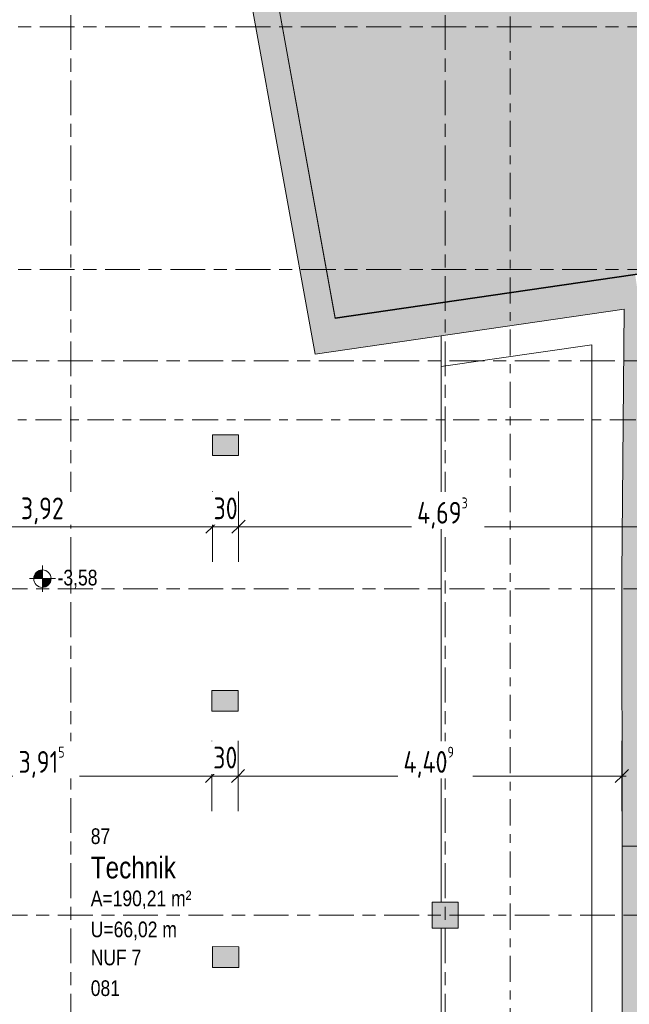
# Model space of a CAD drawing. Header units: metres. Extents: x 2 to 163, y -54 to 869.
# Tile 58 of 78: x 49 to 56, y 11 to 22. Entities that reach past the tile are written whole.
import ezdxf

# ---------------------------------------------------------------- set-up
doc = ezdxf.new("R2010")
doc.units = ezdxf.units.M
doc.linetypes.add('_Rasterlinie_', pattern=[0.75, 0.4, -0.1, 0.15, -0.1])
doc.linetypes.add('_Schnittlinie_', pattern=[0.6, 0.3, -0.1, 0.1, -0.1])
for name, color, linetype, lineweight in [('A_Bem', 7, 'Continuous', 5), ('A_Bem-100', 7, 'Continuous', 5), ('A_Geschossdecken', 7, 'Continuous', 5), ('A_Hoehenkoten', 124, 'Continuous', 5), ('A_Körper_Form', 7, 'Continuous', 5), ('A_Raster', 128, 'Continuous', 5), ('A_Raum-Txt', 16, 'Continuous', 5), ('A_Symbol-S_A', 172, 'Continuous', 5), ('A_Tragwerksstützen', 7, 'Continuous', 5), ('A_Wand', 244, 'Continuous', 5), ('A_Wand_Schraff', 1, 'Continuous', 5)]:
    doc.layers.add(name, color=color, linetype=linetype, lineweight=lineweight)
doc.styles.add('Arial_1', font='arial.ttf', dxfattribs={"width": 0.8, "height": 0.18})
doc.styles.add('Arial_B', font='txt', dxfattribs={"width": 0.8, "height": 0.25})
doc.styles.add('ISOCPEUR', font='isocpeur.ttf', dxfattribs={"width": 0.8, "height": 0.25})
doc.dimstyles.new('BLB-Standard_2_5_Aussen_maskiert', dxfattribs={"dimscale": 0.3048, "dimtxt": 0.248995, "dimasz": 0.492126, "dimexe": 1.32874, "dimexo": 0.0625, "dimgap": 0.032808, "dimtad": 1, "dimdec": 1, "dimlfac": 100, "dimrnd": 0.1, "dimdsep": 46, "dimtxsty": 'ISOCPEUR', "dimblk1": 'OBLIQUE', "dimblk2": 'OBLIQUE', "dimsah": 1, "dimcen": 0.09, "dimdle": 0.164042, "dimazin": 0, "dimtfac": 1, "dimtdec": 4, "dimtix": 1, "dimtmove": 0, "dimatfit": 3, "dimfxl": 1.32874, "dimfxlon": 1, "dimtvp": 1, "dimtfill": 1, "dimtolj": 1, "dimtzin": 0, "dimarcsym": 2})
doc.dimstyles.new('BLB-Standard_2_5_Aussen_maskiert_1', dxfattribs={"dimscale": 0.3048, "dimtxt": 0.248995, "dimasz": 0.492126, "dimexe": 1.32874, "dimexo": 0.0625, "dimgap": 0.032808, "dimtad": 1, "dimrnd": 0.001, "dimzin": 0, "dimdsep": 46, "dimtxsty": 'ISOCPEUR', "dimblk1": 'OBLIQUE', "dimblk2": 'OBLIQUE', "dimsah": 1, "dimcen": 0.09, "dimdle": 0.164042, "dimazin": 0, "dimtfac": 1, "dimtdec": 4, "dimtix": 1, "dimtmove": 0, "dimatfit": 3, "dimfxl": 1.32874, "dimfxlon": 1, "dimtvp": 1, "dimtfill": 1, "dimtolj": 1, "dimtzin": 0, "dimarcsym": 2})

# ---------------------------------------------------------------- blocks, each defined once
blk = doc.blocks.new('Höhenkoten - Kreuz gefüllt-6114407-AB-E-1 OK FFB')
at = {"layer": 'A_Hoehenkoten'}
h = blk.add_hatch(color=256, dxfattribs=at)
edge = h.paths.add_edge_path(flags=0)
edge.add_line((0.001, 0.0014), (0, 0.0014))
edge.add_line((0, 0.0014), (0, 0.0024))
edge.add_arc((0, 0.0014), 0.001, 0, 90, ccw=False)
h = blk.add_hatch(color=256, dxfattribs=at)
edge = h.paths.add_edge_path(flags=0)
edge.add_line((-0.001, 0.0014), (0, 0.0014))
edge.add_line((0, 0.0014), (0, 0.0004))
edge.add_arc((0, 0.0014), 0.001, 180, 270, ccw=False)
for p, q in [((0, 0.0029), (0, -0.0001)), ((0, 0.0014), (0, 0.0024)), ((0, 0.0024), (0, 0.0014)), ((0, 0.0024), (0, 0.0014)), ((0, 0.0014), (0, 0.0024)), ((-0.0015, 0.0014), (0.0015, 0.0014)), ((-0.001, 0.0014), (0, 0.0014)), ((0, 0.0014), (-0.001, 0.0014)), ((0, 0.0014), (-0.001, 0.0014)), ((-0.001, 0.0014), (0, 0.0014)), ((0.001, 0.0014), (0, 0.0014)), ((0, 0.0014), (0, 0.0004)), ((0, 0.0004), (0, 0.0014)), ((0, 0.0014), (0.001, 0.0014)), ((0, 0.0014), (0.001, 0.0014)), ((0.001, 0.0014), (0, 0.0014)), ((0, 0.0014), (0, 0.0004)), ((0, 0.0004), (0, 0.0014))]:
    blk.add_line(p, q, dxfattribs=at)
for start, end in [(90, 180), (90, 180), (360, 90), (360, 90), (180, 270), (180, 270), (270, 0), (270, 360)]:
    blk.add_arc((0, 0.0014), 0.001, start, end, dxfattribs=at)
blk = doc.blocks.new('DIMBLOCK247-AB-E-1 OK FFB')
at = {"layer": 'A_Bem-100'}
for p, q in [((47.24, 13.985), (47.24, 13.175)), ((47.24, 13.58), (47.24, 13.985)), ((51.155, 13.985), (51.155, 13.175)), ((51.155, 13.58), (51.155, 13.985)), ((47.24, 13.58), (51.155, 13.58))]:
    blk.add_line(p, q, dxfattribs=at)
at = {"layer": 'A_Bem-100', "lineweight": 9}
for p, q in [((47.24, 13.58), (47.315, 13.655)), ((51.155, 13.58), (51.23, 13.655)), ((47.24, 13.58), (47.165, 13.505)), ((51.155, 13.58), (51.08, 13.505))]:
    blk.add_line(p, q, dxfattribs=at)
at = {"layer": 'A_Bem-100', "color": 0, "insert": (48.933, 13.917), "char_height": 0.25, "width": 0.63639, "attachment_point": 1, "line_spacing_factor": 1.149209, "style": 'ISOCPEUR', "bg_fill": 3, "box_fill_scale": 1.25, "bg_fill_color": 256, "bg_fill_true_color": 13158600, "bg_fill_transparency": 0}
blk.add_mtext('3,91\\A2\\H0.5x;\\S5^  ;\\H2x;', dxfattribs=at)
blk = doc.blocks.new('_Oblique')
at = {"color": 0, "linetype": 'ByBlock', "lineweight": -2}
blk.add_line((-0.5, -0.5), (0.5, 0.5), dxfattribs=at)
blk = doc.blocks.new('DIMBLOCK248-AB-E-1 OK FFB')
at = {"layer": 'A_Bem-100'}
for p, q in [((51.155, 13.985), (51.155, 13.175)), ((51.155, 13.58), (51.155, 13.985)), ((51.455, 13.985), (51.455, 13.175)), ((51.455, 13.58), (51.455, 13.985)), ((51.155, 13.58), (51.455, 13.58))]:
    blk.add_line(p, q, dxfattribs=at)
at = {"layer": 'A_Bem-100', "lineweight": 9}
for p, q in [((51.155, 13.58), (51.23, 13.655)), ((51.455, 13.58), (51.53, 13.655)), ((51.155, 13.58), (51.08, 13.505)), ((51.455, 13.58), (51.38, 13.505))]:
    blk.add_line(p, q, dxfattribs=at)
at = {"layer": 'A_Bem-100', "color": 0, "insert": (51.169, 13.917), "char_height": 0.25, "width": 0.32865, "attachment_point": 1, "line_spacing_factor": 1.149209, "style": 'ISOCPEUR', "bg_fill": 3, "box_fill_scale": 1.25, "bg_fill_color": 256, "bg_fill_true_color": 13158600, "bg_fill_transparency": 0}
blk.add_mtext('30', dxfattribs=at)
blk = doc.blocks.new('DIMBLOCK249-AB-E-1 OK FFB')
at = {"layer": 'A_Bem-100'}
for p, q in [((51.455, 13.985), (51.455, 13.175)), ((51.455, 13.58), (51.455, 13.985)), ((55.864, 13.985), (55.864, 13.175)), ((55.864, 13.58), (55.864, 13.985)), ((51.455, 13.58), (55.914, 13.58))]:
    blk.add_line(p, q, dxfattribs=at)
at = {"layer": 'A_Bem-100', "lineweight": 9}
for p, q in [((51.455, 13.58), (51.53, 13.655)), ((55.864, 13.58), (55.939, 13.655)), ((51.455, 13.58), (51.38, 13.505)), ((55.864, 13.58), (55.789, 13.505))]:
    blk.add_line(p, q, dxfattribs=at)
at = {"layer": 'A_Bem-100', "color": 0, "insert": (53.355, 13.917), "char_height": 0.25, "width": 0.732, "attachment_point": 1, "line_spacing_factor": 1.149209, "style": 'ISOCPEUR', "bg_fill": 3, "box_fill_scale": 1.25, "bg_fill_color": 256, "bg_fill_true_color": 13158600, "bg_fill_transparency": 0}
blk.add_mtext('4,40\\A2\\H0.5x;\\S9^  ;\\H2x;', dxfattribs=at)
blk = doc.blocks.new('DIMBLOCK281-AB-E-1 OK FFB')
at = {"layer": 'A_Bem-100'}
for p, q in [((47.24, 16.851), (47.24, 16.041)), ((47.24, 16.446), (47.24, 16.851)), ((51.16, 16.851), (51.16, 16.041)), ((51.16, 16.446), (51.16, 16.851)), ((47.24, 16.446), (51.16, 16.446))]:
    blk.add_line(p, q, dxfattribs=at)
at = {"layer": 'A_Bem-100', "lineweight": 9}
for p, q in [((47.24, 16.446), (47.165, 16.371)), ((47.24, 16.446), (47.315, 16.521)), ((51.16, 16.446), (51.085, 16.371)), ((51.16, 16.446), (51.235, 16.521))]:
    blk.add_line(p, q, dxfattribs=at)
at = {"layer": 'A_Bem-100', "color": 0, "insert": (48.96, 16.782), "char_height": 0.25, "width": 0.57664, "attachment_point": 1, "line_spacing_factor": 1.149209, "style": 'ISOCPEUR', "bg_fill": 3, "box_fill_scale": 1.25, "bg_fill_color": 256, "bg_fill_true_color": 13158600, "bg_fill_transparency": 0}
blk.add_mtext('3,92', dxfattribs=at)
blk = doc.blocks.new('DIMBLOCK282-AB-E-1 OK FFB')
at = {"layer": 'A_Bem-100'}
for p, q in [((51.16, 16.851), (51.16, 16.041)), ((51.16, 16.446), (51.16, 16.851)), ((51.46, 16.851), (51.46, 16.041)), ((51.46, 16.446), (51.46, 16.851)), ((51.16, 16.446), (51.46, 16.446))]:
    blk.add_line(p, q, dxfattribs=at)
at = {"layer": 'A_Bem-100', "lineweight": 9}
for p, q in [((51.16, 16.446), (51.085, 16.371)), ((51.16, 16.446), (51.235, 16.521)), ((51.46, 16.446), (51.385, 16.371)), ((51.46, 16.446), (51.535, 16.521))]:
    blk.add_line(p, q, dxfattribs=at)
at = {"layer": 'A_Bem-100', "color": 0, "insert": (51.173, 16.782), "char_height": 0.25, "width": 0.32865, "attachment_point": 1, "line_spacing_factor": 1.149209, "style": 'ISOCPEUR', "bg_fill": 3, "box_fill_scale": 1.25, "bg_fill_color": 256, "bg_fill_true_color": 13158600, "bg_fill_transparency": 0}
blk.add_mtext('30', dxfattribs=at)
blk = doc.blocks.new('DIMBLOCK283-AB-E-1 OK FFB')
at = {"layer": 'A_Bem-100'}
for p, q in [((51.46, 16.851), (51.46, 16.041)), ((51.46, 16.446), (51.46, 16.851)), ((56.153, 16.851), (56.153, 16.041)), ((56.153, 16.446), (56.153, 16.851)), ((51.46, 16.446), (56.203, 16.446))]:
    blk.add_line(p, q, dxfattribs=at)
at = {"layer": 'A_Bem-100', "lineweight": 9}
for p, q in [((51.46, 16.446), (51.385, 16.371)), ((51.46, 16.446), (51.535, 16.521)), ((56.153, 16.446), (56.078, 16.371)), ((56.153, 16.446), (56.228, 16.521))]:
    blk.add_line(p, q, dxfattribs=at)
at = {"layer": 'A_Bem-100', "color": 0, "insert": (53.512, 16.782), "char_height": 0.25, "width": 0.7081, "attachment_point": 1, "line_spacing_factor": 1.149209, "style": 'ISOCPEUR', "bg_fill": 3, "box_fill_scale": 1.25, "bg_fill_color": 256, "bg_fill_true_color": 13158600, "bg_fill_transparency": 0}
blk.add_mtext('4,69\\A2\\H0.5x;\\S3^  ;\\H2x;', dxfattribs=at)

msp = doc.modelspace()

# ---------------------------------------------------------------- hatches: boundary and pattern name
at = {"layer": 'A_Körper_Form', "lineweight": 9}
msp.add_hatch(color=254, dxfattribs=at).paths.add_polyline_path([(52.5709, 18.8384), (68.0869, 21.097), (68.0869, 29.5987), (50.6243, 29.5813), (52.4039, 19.76)], flags=0)
at = {"layer": 'A_Tragwerksstützen'}
for points in [[(51.4601, 17.2638), (51.4601, 17.5038), (51.1601, 17.5038), (51.1601, 17.2638)], [(51.4555, 14.3238), (51.4555, 14.5638), (51.1555, 14.5638), (51.1555, 14.3238)], [(53.6844, 11.8316), (53.9844, 11.8316), (53.9844, 12.1316), (53.6844, 12.1316)], [(51.4624, 11.3784), (51.4626, 11.6184), (51.1626, 11.6187), (51.1624, 11.3787)]]:
    msp.add_hatch(color=8, dxfattribs=at).paths.add_polyline_path(points, flags=0)
at = {"layer": 'A_Wand_Schraff', "lineweight": 9}
for points in [[(52.2725, 18.8035), (52.5696, 18.8467), (51.7722, 23.2465), (51.4673, 23.2465), (52.0992, 19.76)], [(52.3403, 18.4294), (56.0716, 18.9718), (56.0169, 19.3478), (52.2725, 18.8035)], [(56.1636, 15.8909), (56.1942, 19.1584), (56.0442, 19.1598), (56.0716, 18.9718), (55.8922, 18.9457), (55.8636, 15.8938)], [(55.8694, 12.7725), (56.1094, 12.7729), (56.1094, 13.0329), (56.3989, 13.0329), (56.3936, 15.8938), (56.1636, 15.8938), (56.1636, 15.8909), (55.8636, 15.8938), (55.867, 14.0782)], [(56.1694, -14.9729), (56.1694, -12.1596), (56.0944, -12.1596), (56.0944, -11.8496), (56.1694, -11.8496), (56.1694, -8.1596), (56.0944, -8.1596), (56.0944, -7.8496), (56.1694, -7.8496), (56.1694, -4.1646), (56.0794, -4.1646), (56.0794, -3.8546), (56.1694, -3.8546), (56.1694, -0.1696), (56.0994, -0.1696), (56.0994, 0.1504), (56.1694, 0.1504), (56.1694, 3.8179), (56.0894, 3.8179), (56.0894, 4.1379), (56.1694, 4.1379), (56.1694, 7.8329), (56.1044, 7.8329), (56.1044, 8.1529), (56.1694, 8.1529), (56.1694, 12.5329), (56.1094, 12.5329), (56.1094, 12.7729), (55.8694, 12.7729), (55.8694, -14.9723)]]:
    msp.add_hatch(color=253, dxfattribs=at).paths.add_polyline_path(points, flags=0)

# ---------------------------------------------------------------- linework, layer by layer
at = {"layer": 'A_Geschossdecken', "color": 253, "lineweight": 9}
for p, q in [((53.7899, 18.6401), (53.7899, 12.1316)), ((53.7899, 18.2864), (55.5194, 18.5378)), ((55.5194, 18.5378), (55.5194, -14.5896)), ((55.8694, 12.5229), (55.8689, 13.0229)), ((53.7899, 11.8316), (53.7899, 5.7515))]:
    msp.add_line(p, q, dxfattribs=at)
at = {"layer": 'A_Körper_Form', "color": 253, "lineweight": 9}
for p, q in [((50.6243, 29.5813), (52.5709, 18.8384)), ((52.5709, 18.8384), (68.0869, 21.097))]:
    msp.add_line(p, q, dxfattribs=at)
at = {"layer": 'A_Raster', "linetype": '_Rasterlinie_', "lineweight": 9}
for p, q in [((49.5344, -53.073), (49.5344, 37.0621)), ((53.8344, -53.073), (53.8344, 37.0621)), ((15.4272, 22.1916), (87.2847, 22.1916)), ((15.4272, 19.4016), (87.2847, 19.4016)), ((87.2847, 18.3516), (15.4272, 18.3516)), ((87.2847, 15.7316), (15.4272, 15.7316)), ((87.2847, 11.9816), (15.4272, 11.9816))]:
    msp.add_line(p, q, dxfattribs=at)
at = {"layer": 'A_Symbol-S_A', "linetype": '_Schnittlinie_', "lineweight": 9}
for p, q in [((54.5821, -31.9872), (54.5821, 27.1007)), ((22.7262, 17.6759), (86.0189, 17.6759))]:
    msp.add_line(p, q, dxfattribs=at)
at = {"layer": 'A_Tragwerksstützen', "color": 250, "lineweight": 9}
for p, q in [((51.4601, 17.5038), (51.1601, 17.5038)), ((51.1601, 17.5038), (51.1601, 17.2638)), ((51.4601, 17.2638), (51.4601, 17.5038)), ((51.1601, 17.2638), (51.4601, 17.2638)), ((51.4555, 14.5638), (51.1555, 14.5638)), ((51.1555, 14.5638), (51.1555, 14.3238)), ((51.4555, 14.3238), (51.4555, 14.5638)), ((51.1555, 14.3238), (51.4555, 14.3238)), ((53.9844, 12.1316), (53.6844, 12.1316)), ((53.6844, 12.1316), (53.6844, 11.8316)), ((53.9844, 11.8316), (53.9844, 12.1316)), ((53.6844, 11.8316), (53.9844, 11.8316)), ((51.1626, 11.6187), (51.1624, 11.3787)), ((51.4626, 11.6184), (51.1626, 11.6187)), ((51.4624, 11.3784), (51.4626, 11.6184)), ((51.1624, 11.3787), (51.4624, 11.3784))]:
    msp.add_line(p, q, dxfattribs=at)
at = {"layer": 'A_Wand', "color": 250, "lineweight": 9}
for p, q in [((52.5696, 18.8467), (51.1712, 26.5627)), ((51.4673, 23.2465), (52.3403, 18.4294)), ((69.1532, 21.2574), (52.5696, 18.8467)), ((52.3403, 18.4294), (55.8922, 18.9457)), ((55.8922, 18.9457), (55.8636, 15.8938)), ((55.8636, 15.8938), (55.8694, 12.7725)), ((55.8694, 12.7725), (56.1094, 12.7729)), ((56.1094, 12.7729), (55.8694, 12.7729)), ((55.8694, 12.7729), (55.8694, -16.8021))]:
    msp.add_line(p, q, dxfattribs=at)

# ---------------------------------------------------------------- block references
at = {"layer": 'A_Hoehenkoten', "extrusion": (0, 0, -1), "xscale": 99.99999999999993, "yscale": 99.99999999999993, "zscale": 99.99999999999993}
msp.add_blockref('Höhenkoten - Kreuz gefüllt-6114407-AB-E-1 OK FFB', (-49.2071, 15.709), dxfattribs=at)

# ---------------------------------------------------------------- texts
at = {"layer": 'A_Hoehenkoten', "insert": (49.3812, 15.9511), "char_height": 0.18, "width": 0.542095, "attachment_point": 1, "line_spacing_factor": 0.941778, "style": 'Arial_1'}
msp.add_mtext('-3,58', dxfattribs=at)
at = {"layer": 'A_Raum-Txt', "attachment_point": 1}
for s, insert, char_height, width, style in [('87', (49.7626, 12.9785), 0.18, 0.269367, 'Arial_1'), ('Technik', (49.7626, 12.6531), 0.25, 1.269873, 'Arial_B'), ('A=190,21 m²', (49.7626, 12.2633), 0.18, 1.378902, 'Arial_1'), ('U=66,02 m', (49.7626, 11.9066), 0.18, 1.180084, 'Arial_1'), ('NUF 7', (49.7626, 11.584), 0.18, 0.692658, 'Arial_1'), ('081', (49.7626, 11.2314), 0.18, 0.40405, 'Arial_1')]:
    msp.add_mtext(s, dxfattribs=dict(at, insert=insert, char_height=char_height, width=width, style=style))

# ---------------------------------------------------------------- next in the draw order: dimensions: what is measured, and where the dimension line sits
at = {"layer": 'A_Bem'}
dim = msp.add_linear_dim(base=(51.1601, 16.4456), p1=(47.2405, 16.8506), p2=(51.1601, 16.8506), dimstyle='BLB-Standard_2_5_Aussen_maskiert_1', override={"dimpost": '<>', "dimfxl": 3.919659}, dxfattribs=at)
dim.commit()
dim.dimension.update_dxf_attribs({"geometry": 'DIMBLOCK281-AB-E-1 OK FFB', "text_midpoint": (49.2003, 16.5806)})
dim = msp.add_linear_dim(base=(51.1555, 13.5803), p1=(47.2405, 13.9853), p2=(51.1555, 13.9853), text='\\A1;3,91\\Q;{\\A1;{\\H0.5x;\\S5^ ;}}', dimstyle='BLB-Standard_2_5_Aussen_maskiert_1', override={"dimpost": '<>', "dimfxl": 3.915}, dxfattribs=at)
dim.commit()
dim.dimension.update_dxf_attribs({"geometry": 'DIMBLOCK247-AB-E-1 OK FFB', "text_midpoint": (49.198, 13.7403)})

# ---------------------------------------------------------------- next in the draw order: dimensions: what is measured, and where the dimension line sits
for base, p1, p2, picture, middle in [((51.4601, 16.4456), (51.1601, 16.8506), (51.4601, 16.8506), 'DIMBLOCK282-AB-E-1 OK FFB', (51.3101, 16.5806)), ((51.4555, 13.5803), (51.1555, 13.9853), (51.4555, 13.9853), 'DIMBLOCK248-AB-E-1 OK FFB', (51.3055, 13.7153))]:
    dim = msp.add_linear_dim(base=base, p1=p1, p2=p2, dimstyle='BLB-Standard_2_5_Aussen_maskiert', override={"dimpost": '<>', "dimfxl": 0.3}, dxfattribs=at)
    dim.commit()
    dim.dimension.update_dxf_attribs({"geometry": picture, "text_midpoint": middle})

# ---------------------------------------------------------------- next in the draw order: dimensions: what is measured, and where the dimension line sits
for base, p1, p2, text, override, picture, middle in [((56.1533, 16.4456), (51.4601, 16.8506), (56.1533, 16.8506), '\\A1;4,69\\Q;{\\A1;{\\H0.5x;\\S3^ ;}}', {"dimpost": '<>', "dimfxl": 4.693183}, 'DIMBLOCK283-AB-E-1 OK FFB', (53.8067, 16.6056)), ((55.8642, 13.5803), (51.4555, 13.9853), (55.8642, 13.9853), '\\A1;4,40\\Q;{\\A1;{\\H0.5x;\\S9^ ;}}', {"dimpost": '<>', "dimfxl": 4.408698}, 'DIMBLOCK249-AB-E-1 OK FFB', (53.6598, 13.7403))]:
    dim = msp.add_linear_dim(base=base, p1=p1, p2=p2, text=text, dimstyle='BLB-Standard_2_5_Aussen_maskiert_1', override=override, dxfattribs=at)
    dim.commit()
    dim.dimension.update_dxf_attribs({"geometry": picture, "text_midpoint": middle})

doc.saveas('drawing.dxf')
